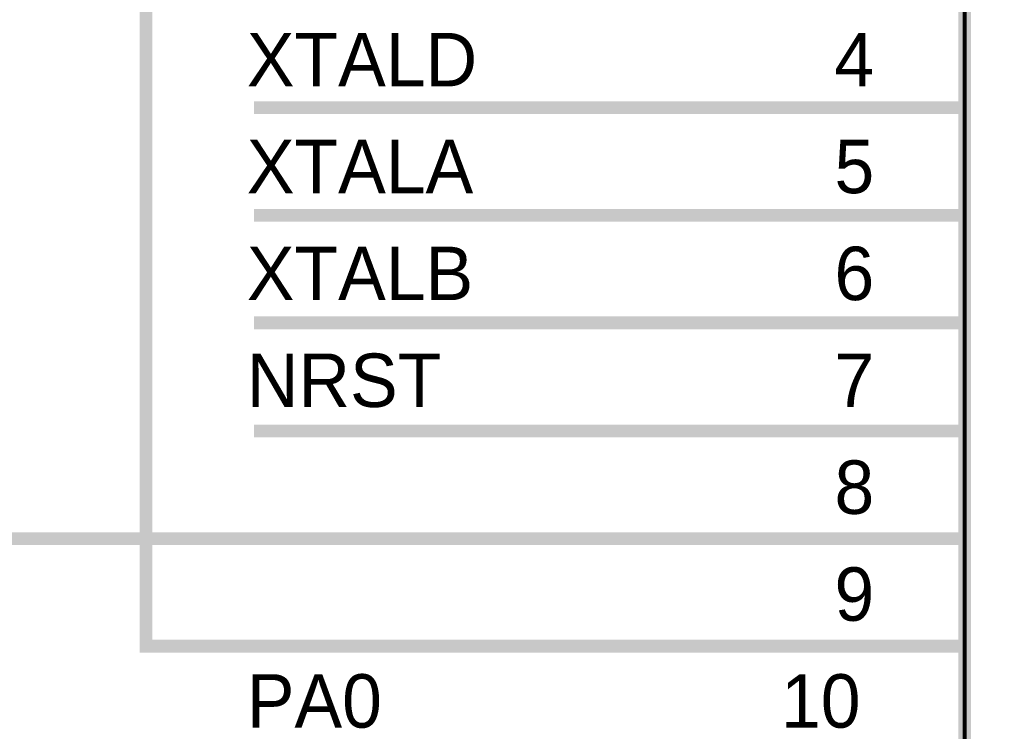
# Model space of a CAD drawing. Header units: inches. Extents: x 0 to 9.5, y -0.01 to 7.51.
# Tile 31 of 59: x 2.83 to 3.75, y 3.6 to 4.26. Entities that reach past the tile are written whole.
import ezdxf

# ---------------------------------------------------------------- set-up
doc = ezdxf.new("R2010")
doc.units = ezdxf.units.IN
doc.header["$MEASUREMENT"] = 0
doc.layers.add('Sheet', color=255, linetype='Continuous')

msp = doc.modelspace()

# ---------------------------------------------------------------- linework, layer by layer
at = {"layer": 'Sheet'}
for points in [[(3.71063, 4.86483, 0.0118, 0.0118, 0), (6.1098, 4.86483, 0.0118, 0.0118, 0), (6.1098, 2.76476, 0.0118, 0.0118, 0), (3.71063, 2.76476, 0.0118, 0.0118, 0), (3.71063, 4.86483, 0.0118, 0.0118, 0)], [(3.71063, 4.86483, 0.0039, 0.0039, 0), (3.71063, 2.76476, 0.0039, 0.0039, 0), (6.1098, 2.76476, 0.0039, 0.0039, 0), (6.1098, 4.86483, 0.0039, 0.0039, 0), (3.71063, 4.86483, 0.0039, 0.0039, 0), (3.71063, 4.86483, 0.0039, 0.0039, 0)]]:
    msp.add_lwpolyline(points, format="xyseb", close=True, dxfattribs=at)
for points in [[(3.41065, 3.67684, 0.0118, 0.0118, 0), (2.95078, 3.67684, 0.0118, 0.0118, 0), (2.95078, 4.47669, 0.0118, 0.0118, 0)], [(3.41065, 4.17659, 0.0118, 0.0118, 0), (3.05118, 4.17659, 0.0118, 0.0118, 0)], [(3.71063, 4.17659, 0.0118, 0.0118, 0), (3.41065, 4.17659, 0.0118, 0.0118, 0)], [(3.41065, 4.07676, 0.0118, 0.0118, 0), (3.05118, 4.07676, 0.0118, 0.0118, 0)], [(3.71063, 4.07676, 0.0118, 0.0118, 0), (3.41065, 4.07676, 0.0118, 0.0118, 0)], [(3.41065, 3.97693, 0.0118, 0.0118, 0), (3.05118, 3.97693, 0.0118, 0.0118, 0)], [(3.71063, 3.97693, 0.0118, 0.0118, 0), (3.41065, 3.97693, 0.0118, 0.0118, 0)], [(3.41065, 3.87649, 0.0118, 0.0118, 0), (3.05118, 3.87649, 0.0118, 0.0118, 0)], [(3.71063, 3.87649, 0.0118, 0.0118, 0), (3.41065, 3.87649, 0.0118, 0.0118, 0)], [(3.41065, 3.77666, 0.0118, 0.0118, 0), (2.35145, 3.77666, 0.0118, 0.0118, 0), (2.35145, 3.75, 0.0118, 0.0118, 0)], [(3.71063, 3.77666, 0.0118, 0.0118, 0), (3.41065, 3.77666, 0.0118, 0.0118, 0)], [(3.71063, 3.67684, 0.0118, 0.0118, 0), (3.41065, 3.67684, 0.0118, 0.0118, 0)]]:
    msp.add_lwpolyline(points, format="xyseb", dxfattribs=at)

# ---------------------------------------------------------------- texts
for s, height, p in [('XTALD', 0.049603, (3.04436, 4.19643)), ('4', 0.0496, (3.58977, 4.19643)), ('XTALA', 0.049603, (3.04436, 4.09722)), ('5', 0.0496, (3.58977, 4.09722)), ('6', 0.0496, (3.58977, 3.99802)), ('XTALB', 0.049603, (3.04436, 3.99802)), ('NRST', 0.049603, (3.04436, 3.89881)), ('7', 0.0496, (3.58977, 3.89881)), ('8', 0.0496, (3.58977, 3.7996)), ('9', 0.0496, (3.58977, 3.7004)), ('PA0', 0.049603, (3.04436, 3.60119)), ('10', 0.049603, (3.54019, 3.60119))]:
    msp.add_text(s, height=height, dxfattribs=at).set_placement(p)

doc.saveas('drawing.dxf')
